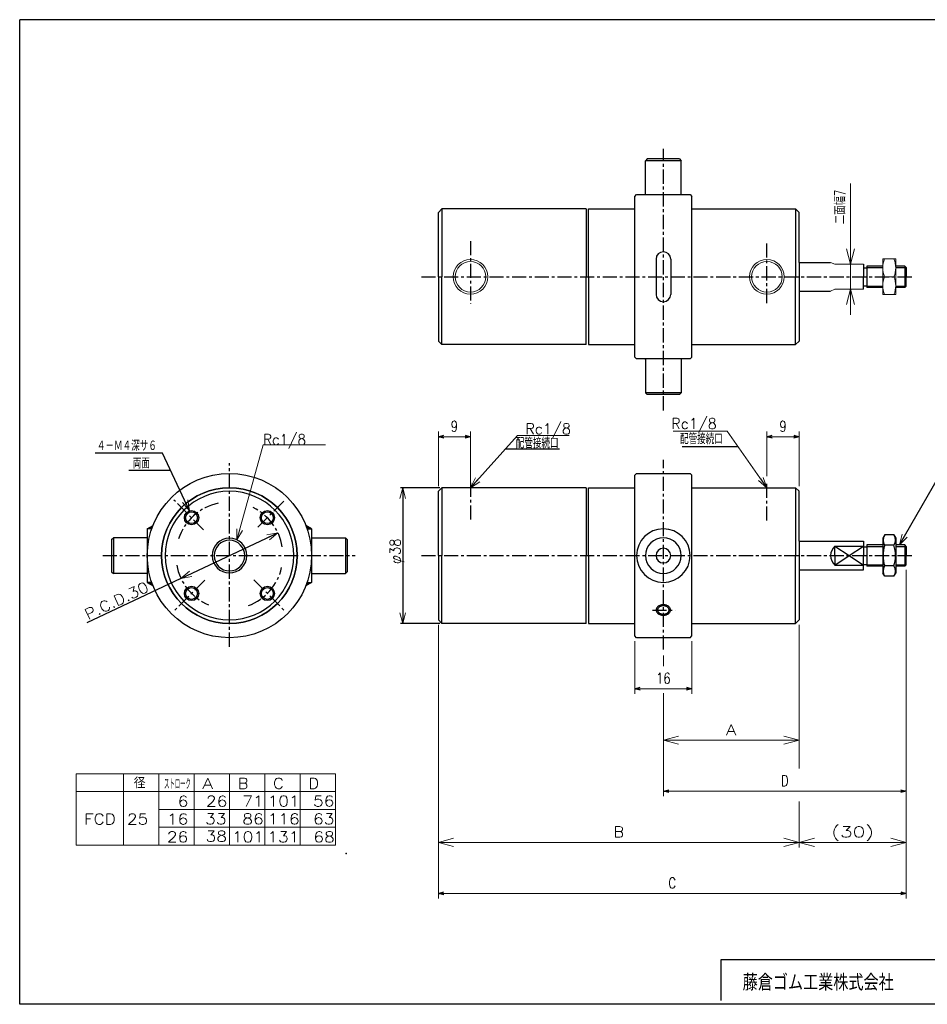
# Model space of a CAD drawing. Header units: millimetres. Extents: x -197 to 197, y -141 to 141.
# Tile 1 of 2: x -197 to 57, y -135 to 141. Entities that reach past the tile are written whole.
import ezdxf
from ezdxf.enums import TextEntityAlignment as Align

# ---------------------------------------------------------------- set-up
doc = ezdxf.new("R2010")
doc.units = ezdxf.units.MM
doc.header["$LTSCALE"] = 0.125
doc.header["$PDSIZE"] = 1
doc.linetypes.add('CENTER', pattern=[50.8, 31.75, -6.35, 6.35, -6.35])
doc.layers.add('Layer0002', color=7, linetype='Continuous')
doc.styles.add('dcStyle0', font='txt.shx', dxfattribs={"width": 0.8, "bigfont": 'bigfont'})
doc.dimstyles.new('DaDimRotatedStyle', dxfattribs={"dimtxt": 3, "dimasz": 1.500001, "dimexe": 1.428571, "dimexo": 0.5, "dimgap": 1.428571, "dimtad": 3, "dimdsep": 46, "dimtxsty": 'dcStyle0', "dimblk1": 'OPEN30', "dimblk2": 'OPEN30', "dimsah": 1, "dimcen": 0.09, "dimclrd": 4, "dimclre": 4, "dimclrt": 4, "dimadec": 0, "dimazin": 2, "dimtfac": 1, "dimtdec": 4, "dimtmove": 0, "dimatfit": 0, "dimfxl": 1, "dimarcsym": 0})

# ---------------------------------------------------------------- blocks, each defined once
blk = doc.blocks.new('DC_GROUP_Φ25_1')
at = {"color": 4, "linetype": 'Continuous', "lineweight": 18}
for p, q in [((-151.84, -15.49), (-149.47, -13.48)), ((-151.84, -15.49), (-149.12, -14.21)), ((-148.78, -14.94), (-151.84, -15.49))]:
    blk.add_line(p, q, dxfattribs=at)
blk = doc.blocks.new('DC_GROUP_Φ25_2')
at = {"color": 4, "linetype": 'Continuous', "lineweight": 18}
for p, q in [((-127.76, -3.23), (-124.71, -2.68)), ((-124.71, -2.68), (-127.42, -3.96)), ((-124.71, -2.68), (-127.08, -4.69))]:
    blk.add_line(p, q, dxfattribs=at)
blk = doc.blocks.new('DC_GROUP_Φ25_3')
at = {"color": 4, "linetype": 'Continuous', "lineweight": 18}
for p, q in [((-90.55, 6.91), (-89.75, 9.91)), ((-89.75, 9.91), (-88.95, 6.91)), ((-89.75, 9.91), (-89.75, 6.91))]:
    blk.add_line(p, q, dxfattribs=at)
blk = doc.blocks.new('DC_GROUP_Φ25_4')
at = {"color": 4, "linetype": 'Continuous', "lineweight": 18}
for p, q in [((-89.75, -28.09), (-90.55, -25.09)), ((-88.95, -25.09), (-89.75, -28.09)), ((-89.75, -28.09), (-89.75, -25.09))]:
    blk.add_line(p, q, dxfattribs=at)
blk = doc.blocks.new('DC_GROUP_Φ25_5')
at = {"color": 4, "linetype": 'Continuous', "lineweight": 18}
for p, q in [((-149.42, 3.45), (-151.42, 5.82)), ((-149.42, 3.45), (-150.69, 6.16)), ((-149.96, 6.5), (-149.42, 3.45))]:
    blk.add_line(p, q, dxfattribs=at)
blk = doc.blocks.new('DC_GROUP_Φ25_6')
at = {"color": 4, "linetype": 'Continuous', "lineweight": 18}
for p, q in [((49.33, -6.09), (50.13, -3.08)), ((49.33, -6.09), (50.83, -3.48)), ((51.52, -3.88), (49.33, -6.09))]:
    blk.add_line(p, q, dxfattribs=at)
blk = doc.blocks.new('DC_GROUP_Φ25_7')
at = {"color": 4, "linetype": 'Continuous', "lineweight": 18}
for p, q in [((-70.78, 9.91), (-69.37, 12.68)), ((-70.78, 9.91), (-68.77, 12.14)), ((-68.17, 11.61), (-70.78, 9.91))]:
    blk.add_line(p, q, dxfattribs=at)
blk = doc.blocks.new('DC_GROUP_Φ25_8')
at = {"color": 4, "linetype": 'Continuous', "lineweight": 18}
for p, q in [((12.22, 9.91), (9.84, 11.91)), ((12.22, 9.91), (10.5, 12.37)), ((11.16, 12.83), (12.22, 9.91))]:
    blk.add_line(p, q, dxfattribs=at)
blk = doc.blocks.new('DC_GROUP_Φ25_9')
at = {"color": 4, "linetype": 'Continuous', "lineweight": 25}
for radius in [2, 1.65]:
    blk.add_circle((-148.88, 1.52), radius, dxfattribs=at)
blk = doc.blocks.new('DC_GROUP_Φ25_10')
at = {"color": 4, "linetype": 'Continuous', "lineweight": 25}
for radius in [2, 1.65]:
    blk.add_circle((-148.88, -19.69), radius, dxfattribs=at)
blk = doc.blocks.new('DC_GROUP_Φ25_11')
at = {"color": 4, "linetype": 'Continuous', "lineweight": 25}
for radius in [2, 1.65]:
    blk.add_circle((-127.66, 1.52), radius, dxfattribs=at)
blk = doc.blocks.new('DC_GROUP_Φ25_12')
at = {"color": 4, "linetype": 'Continuous', "lineweight": 25}
for radius in [2, 1.65]:
    blk.add_circle((-127.66, -19.69), radius, dxfattribs=at)
blk = doc.blocks.new('DC_GROUP_Φ25_13')
at = {"color": 4, "linetype": 'Continuous', "lineweight": 25}
for p, q in [((45.19, -3.31), (44.69, -4.19)), ((44.69, -4.19), (44.69, -13.99)), ((47.78, -3.31), (45.19, -3.31)), ((47.78, -3.31), (48.29, -4.19)), ((48.29, -4.19), (48.29, -13.99)), ((47.78, -6.2), (45.19, -6.2)), ((47.78, -11.97), (45.19, -11.97)), ((45.19, -14.86), (44.69, -13.99)), ((47.78, -14.86), (45.19, -14.86)), ((47.78, -14.86), (48.29, -13.99))]:
    blk.add_line(p, q, dxfattribs=at)
for centre, radius, start, end in [((47.3, -4.76), 2.56, 145.6111, 214.3889), ((45.67, -4.76), 2.56, 325.6111, 34.3889), ((54.3, -9.09), 9.55, 162.4111, 197.5889), ((38.68, -9.09), 9.55, 342.4111, 17.5889), ((47.3, -13.42), 2.56, 145.6111, 214.3889), ((45.67, -13.42), 2.56, 325.6111, 34.3889)]:
    blk.add_arc(centre, radius, start, end, dxfattribs=at)
blk = doc.blocks.new('DC_GROUP_Φ25_15')
at = {"color": 4, "linetype": 'Continuous', "lineweight": 18}
for p, q in [((-136.18, -4.69), (-136.16, -1.59)), ((-136.18, -4.69), (-135.38, -1.8)), ((-134.61, -2.01), (-136.18, -4.69))]:
    blk.add_line(p, q, dxfattribs=at)
blk = doc.blocks.new('DC_GROUP_Φ25_14')
at = {"color": 4, "linetype": 'Continuous', "lineweight": 13}
for p, q in [((-136.18, -4.69), (-128.85, 21.92)), ((-128.85, 21.92), (-111.35, 21.92))]:
    blk.add_line(p, q, dxfattribs=at)
at = {"linetype": 'Continuous'}
blk.add_blockref('DC_GROUP_Φ25_15', (0, 0), dxfattribs=at)
at = {"color": 4, "style": 'dcStyle0', "width": 0.8}
blk.add_text('Rc1/8', height=3, dxfattribs=at).set_placement((-128.85, 21.92), (-116.85, 21.92), align=Align.FIT)
blk = doc.blocks.new('DC_GROUP_Φ25_21')
at = {"color": 4, "linetype": 'Continuous', "lineweight": 13}
for p, q in [((48.29, 74), (44.69, 74)), ((44.69, 74), (44.69, 64)), ((48.29, 64), (48.29, 74)), ((45.18, 69), (47.8, 69)), ((44.69, 64), (48.29, 64))]:
    blk.add_line(p, q, dxfattribs=at)
for centre, start, end in [((51.17, 71.5), 157.3406, 202.6594), ((41.81, 71.5), 337.3406, 22.6594), ((51.17, 66.5), 157.3406, 202.6594), ((41.81, 66.5), 337.3406, 22.6594)]:
    blk.add_arc(centre, 6.49, start, end, dxfattribs=at)
blk = doc.blocks.new('DC_GROUP_Φ25_23')
at = {"color": 4, "linetype": 'Continuous', "lineweight": 18}
for p, q in [((35.61, 72.5), (34.46, 76.79)), ((36.76, 76.79), (35.61, 72.5)), ((35.61, 72.5), (35.61, 76.79))]:
    blk.add_line(p, q, dxfattribs=at)
blk = doc.blocks.new('DC_GROUP_Φ25_24')
at = {"color": 4, "linetype": 'Continuous', "lineweight": 18}
for p, q in [((34.46, 61.21), (35.61, 65.5)), ((35.61, 65.5), (36.76, 61.21)), ((35.61, 65.5), (35.61, 61.21))]:
    blk.add_line(p, q, dxfattribs=at)
blk = doc.blocks.new('DC_GROUP_Φ25_22')
at = {"color": 4, "linetype": 'Continuous', "lineweight": 13}
for p, q in [((35.61, 95.11), (35.61, 72.5)), ((35.61, 65.5), (35.61, 72.5)), ((35.61, 58.36), (35.61, 65.5))]:
    blk.add_line(p, q, dxfattribs=at)
at = {"linetype": 'Continuous'}
for name in ['DC_GROUP_Φ25_23', 'DC_GROUP_Φ25_24']:
    blk.add_blockref(name, (0, 0), dxfattribs=at)
at = {"color": 4, "style": 'dcStyle0', "width": 0.695652}
blk.add_text('二面幅7', height=3, rotation=90, dxfattribs=at).set_placement((34.18, 83.76), (34.18, 93.36), align=Align.FIT)
blk = doc.blocks.new('DC_GROUP_Φ25_25')
at = {"color": 4, "linetype": 'Continuous', "lineweight": 25}
for p, q in [((-18.77, -24.2), (-18.78, -24.32)), ((-18.78, -24.32), (-18.77, -24.45)), ((-18.75, -24.07), (-18.77, -24.2)), ((-18.77, -24.45), (-18.75, -24.58)), ((-18.71, -23.94), (-18.75, -24.07)), ((-18.75, -24.58), (-18.71, -24.7)), ((-18.66, -23.82), (-18.71, -23.94)), ((-18.71, -24.7), (-18.66, -24.83)), ((-18.59, -23.7), (-18.66, -23.82)), ((-18.51, -23.59), (-18.59, -23.7)), ((-18.42, -23.48), (-18.51, -23.59)), ((-18.31, -23.38), (-18.42, -23.48)), ((-18.19, -23.29), (-18.31, -23.38)), ((-18.06, -23.2), (-18.19, -23.29)), ((-17.93, -23.12), (-18.06, -23.2)), ((-17.78, -23.05), (-17.93, -23.12)), ((-17.62, -22.99), (-17.78, -23.05)), ((-17.46, -22.95), (-17.62, -22.99)), ((-17.3, -22.91), (-17.46, -22.95)), ((-17.13, -22.88), (-17.3, -22.91)), ((-16.95, -22.86), (-17.13, -22.88)), ((-16.78, -22.86), (-16.95, -22.86)), ((-16.6, -22.86), (-16.78, -22.86)), ((-16.43, -22.88), (-16.6, -22.86)), ((-16.26, -22.91), (-16.43, -22.88)), ((-16.09, -22.95), (-16.26, -22.91)), ((-15.93, -22.99), (-16.09, -22.95)), ((-15.78, -23.05), (-15.93, -22.99)), ((-15.63, -23.12), (-15.78, -23.05)), ((-15.49, -23.2), (-15.63, -23.12)), ((-15.36, -23.29), (-15.49, -23.2)), ((-15.25, -23.38), (-15.36, -23.29)), ((-15.14, -23.48), (-15.25, -23.38)), ((-15.05, -23.59), (-15.14, -23.48)), ((-14.97, -23.7), (-15.05, -23.59)), ((-14.9, -23.82), (-14.97, -23.7)), ((-14.85, -23.94), (-14.9, -23.82)), ((-14.9, -24.83), (-14.85, -24.7)), ((-14.81, -24.07), (-14.85, -23.94)), ((-14.85, -24.7), (-14.81, -24.58)), ((-14.79, -24.2), (-14.81, -24.07)), ((-14.81, -24.58), (-14.79, -24.45)), ((-14.78, -24.32), (-14.79, -24.2)), ((-14.79, -24.45), (-14.78, -24.32)), ((-18.66, -24.83), (-18.59, -24.94)), ((-18.59, -24.94), (-18.51, -25.06)), ((-18.51, -25.06), (-18.42, -25.17)), ((-18.42, -25.17), (-18.31, -25.27)), ((-18.31, -25.27), (-18.19, -25.36)), ((-18.19, -25.36), (-18.06, -25.45)), ((-18.06, -25.45), (-17.93, -25.53)), ((-17.93, -25.53), (-17.78, -25.6)), ((-17.78, -25.6), (-17.62, -25.65)), ((-17.62, -25.65), (-17.46, -25.7)), ((-17.46, -25.7), (-17.3, -25.74)), ((-17.3, -25.74), (-17.13, -25.77)), ((-17.13, -25.77), (-16.95, -25.79)), ((-16.95, -25.79), (-16.78, -25.79)), ((-16.78, -25.79), (-16.6, -25.79)), ((-16.6, -25.79), (-16.43, -25.77)), ((-16.43, -25.77), (-16.26, -25.74)), ((-16.26, -25.74), (-16.09, -25.7)), ((-16.09, -25.7), (-15.93, -25.65)), ((-15.93, -25.65), (-15.78, -25.6)), ((-15.78, -25.6), (-15.63, -25.53)), ((-15.63, -25.53), (-15.49, -25.45)), ((-15.49, -25.45), (-15.36, -25.36)), ((-15.36, -25.36), (-15.25, -25.27)), ((-15.25, -25.27), (-15.14, -25.17)), ((-15.14, -25.17), (-15.05, -25.06)), ((-15.05, -25.06), (-14.97, -24.94)), ((-14.97, -24.94), (-14.9, -24.83))]:
    blk.add_line(p, q, dxfattribs=at)
blk = doc.blocks.new('DC_GROUP_Φ25_26')
at = {"color": 4, "linetype": 'Continuous', "lineweight": 25}
for p, q in [((-18.37, -24.22), (-18.38, -24.32)), ((-18.38, -24.32), (-18.37, -24.43)), ((-18.35, -24.12), (-18.37, -24.22)), ((-18.37, -24.43), (-18.35, -24.53)), ((-18.32, -24.02), (-18.35, -24.12)), ((-18.35, -24.53), (-18.32, -24.63)), ((-18.28, -23.93), (-18.32, -24.02)), ((-18.32, -24.63), (-18.28, -24.72)), ((-18.23, -23.83), (-18.28, -23.93)), ((-18.28, -24.72), (-18.23, -24.82)), ((-18.16, -23.74), (-18.23, -23.83)), ((-18.23, -24.82), (-18.16, -24.91)), ((-18.09, -23.66), (-18.16, -23.74)), ((-18, -23.58), (-18.09, -23.66)), ((-17.91, -23.5), (-18, -23.58)), ((-17.81, -23.43), (-17.91, -23.5)), ((-17.7, -23.37), (-17.81, -23.43)), ((-17.58, -23.31), (-17.7, -23.37)), ((-17.45, -23.27), (-17.58, -23.31)), ((-17.33, -23.23), (-17.45, -23.27)), ((-17.19, -23.2), (-17.33, -23.23)), ((-17.06, -23.18), (-17.19, -23.2)), ((-16.92, -23.16), (-17.06, -23.18)), ((-16.78, -23.16), (-16.92, -23.16)), ((-16.64, -23.16), (-16.78, -23.16)), ((-16.5, -23.18), (-16.64, -23.16)), ((-16.36, -23.2), (-16.5, -23.18)), ((-16.23, -23.23), (-16.36, -23.2)), ((-16.1, -23.27), (-16.23, -23.23)), ((-15.98, -23.31), (-16.1, -23.27)), ((-15.86, -23.37), (-15.98, -23.31)), ((-15.75, -23.43), (-15.86, -23.37)), ((-15.65, -23.5), (-15.75, -23.43)), ((-15.55, -23.58), (-15.65, -23.5)), ((-15.47, -23.66), (-15.55, -23.58)), ((-15.39, -23.74), (-15.47, -23.66)), ((-15.33, -23.83), (-15.39, -23.74)), ((-15.39, -24.91), (-15.33, -24.82)), ((-15.27, -23.93), (-15.33, -23.83)), ((-15.33, -24.82), (-15.27, -24.72)), ((-15.23, -24.02), (-15.27, -23.93)), ((-15.27, -24.72), (-15.23, -24.63)), ((-15.2, -24.12), (-15.23, -24.02)), ((-15.23, -24.63), (-15.2, -24.53)), ((-15.18, -24.22), (-15.2, -24.12)), ((-15.2, -24.53), (-15.18, -24.43)), ((-15.18, -24.32), (-15.18, -24.22)), ((-15.18, -24.43), (-15.18, -24.32)), ((-18.16, -24.91), (-18.09, -24.99)), ((-18.09, -24.99), (-18, -25.07)), ((-18, -25.07), (-17.91, -25.15)), ((-17.91, -25.15), (-17.81, -25.22)), ((-17.81, -25.22), (-17.7, -25.28)), ((-17.7, -25.28), (-17.58, -25.33)), ((-17.58, -25.33), (-17.45, -25.38)), ((-17.45, -25.38), (-17.33, -25.42)), ((-17.33, -25.42), (-17.19, -25.45)), ((-17.19, -25.45), (-17.06, -25.47)), ((-17.06, -25.47), (-16.92, -25.49)), ((-16.92, -25.49), (-16.78, -25.49)), ((-16.78, -25.49), (-16.64, -25.49)), ((-16.64, -25.49), (-16.5, -25.47)), ((-16.5, -25.47), (-16.36, -25.45)), ((-16.36, -25.45), (-16.23, -25.42)), ((-16.23, -25.42), (-16.1, -25.38)), ((-16.1, -25.38), (-15.98, -25.33)), ((-15.98, -25.33), (-15.86, -25.28)), ((-15.86, -25.28), (-15.75, -25.22)), ((-15.75, -25.22), (-15.65, -25.15)), ((-15.65, -25.15), (-15.55, -25.07)), ((-15.55, -25.07), (-15.47, -24.99)), ((-15.47, -24.99), (-15.39, -24.91))]:
    blk.add_line(p, q, dxfattribs=at)
blk = doc.blocks.new('DC_GROUP_Φ25_31')
at = {"color": 4, "linetype": 'Continuous', "lineweight": 25}
for p, q in [((-161.15, -1.59), (-161.2, -1.54)), ((-160.73, -1.59), (-160.93, -1.39)), ((-160.3, -1.59), (-160.66, -1.23)), ((-159.98, -1.49), (-160.39, -1.08)), ((-159.87, -1.17), (-160.12, -0.92)), ((-159.75, -0.86), (-159.85, -0.77))]:
    blk.add_line(p, q, dxfattribs=at)
blk = doc.blocks.new('DC_GROUP_Φ25_32')
at = {"color": 4, "linetype": 'Continuous', "lineweight": 25}
for p, q in [((-161.15, -16.59), (-161.2, -16.63)), ((-160.73, -16.59), (-160.93, -16.78)), ((-160.3, -16.59), (-160.66, -16.94)), ((-159.98, -16.69), (-160.39, -17.1)), ((-159.87, -17), (-160.12, -17.25)), ((-159.75, -17.31), (-159.85, -17.41))]:
    blk.add_line(p, q, dxfattribs=at)
blk = doc.blocks.new('DC_GROUP_Φ25_33')
at = {"color": 4, "linetype": 'Continuous', "lineweight": 25}
for p, q in [((-116.79, -0.86), (-116.69, -0.77)), ((-116.68, -1.17), (-116.42, -0.92)), ((-116.56, -1.49), (-116.16, -1.08)), ((-116.24, -1.59), (-115.89, -1.23)), ((-115.82, -1.59), (-115.62, -1.39)), ((-115.39, -1.59), (-115.35, -1.54))]:
    blk.add_line(p, q, dxfattribs=at)
blk = doc.blocks.new('DC_GROUP_Φ25_34')
at = {"color": 4, "linetype": 'Continuous', "lineweight": 25}
for p, q in [((-116.79, -17.31), (-116.69, -17.41)), ((-116.68, -17), (-116.42, -17.25)), ((-116.56, -16.69), (-116.16, -17.1)), ((-116.24, -16.59), (-115.89, -16.94)), ((-115.82, -16.59), (-115.62, -16.78)), ((-115.39, -16.59), (-115.35, -16.63))]:
    blk.add_line(p, q, dxfattribs=at)
blk = doc.blocks.new('DC_GROUP_Φ25_36')
at = {"color": 4, "linetype": 'Continuous', "lineweight": 18}
for p, q in [((-16.78, -60.78), (-12.49, -59.63)), ((-12.49, -61.93), (-16.78, -60.78)), ((-16.78, -60.78), (-12.49, -60.78))]:
    blk.add_line(p, q, dxfattribs=at)
blk = doc.blocks.new('DC_GROUP_Φ25_37')
at = {"color": 4, "linetype": 'Continuous', "lineweight": 18}
for p, q in [((16.94, -59.63), (21.22, -60.78)), ((21.22, -60.78), (16.94, -61.93)), ((21.22, -60.78), (16.94, -60.78))]:
    blk.add_line(p, q, dxfattribs=at)
blk = doc.blocks.new('DC_GROUP_Φ25_35')
at = {"color": 4, "linetype": 'Continuous', "lineweight": 13}
for p, q in [((21.22, -28.51), (21.22, -62.21)), ((-16.78, -37.07), (-16.78, -40.08)), ((-16.78, -47.6), (-16.78, -62.21)), ((-16.78, -60.78), (21.22, -60.78))]:
    blk.add_line(p, q, dxfattribs=at)
at = {"linetype": 'Continuous'}
for name in ['DC_GROUP_Φ25_36', 'DC_GROUP_Φ25_37']:
    blk.add_blockref(name, (0, 0), dxfattribs=at)
at = {"color": 4, "style": 'dcStyle0'}
blk.add_text('A', height=3, dxfattribs=at).set_placement((0.72, -59.35), (3.72, -59.35), align=Align.FIT)
blk = doc.blocks.new('DC_GROUP_Φ25_39')
at = {"color": 4, "linetype": 'Continuous', "lineweight": 18}
for p, q in [((-79.78, -89.4), (-75.49, -88.25)), ((-75.49, -90.55), (-79.78, -89.4)), ((-79.78, -89.4), (-75.49, -89.4))]:
    blk.add_line(p, q, dxfattribs=at)
blk = doc.blocks.new('DC_GROUP_Φ25_40')
at = {"color": 4, "linetype": 'Continuous', "lineweight": 18}
for p, q in [((16.94, -88.25), (21.22, -89.4)), ((21.22, -89.4), (16.94, -90.55)), ((21.22, -89.4), (16.94, -89.4))]:
    blk.add_line(p, q, dxfattribs=at)
blk = doc.blocks.new('DC_GROUP_Φ25_41')
at = {"color": 4, "linetype": 'Continuous', "lineweight": 18}
for p, q in [((21.22, -89.4), (25.51, -88.25)), ((25.51, -90.55), (21.22, -89.4)), ((21.22, -89.4), (25.51, -89.4))]:
    blk.add_line(p, q, dxfattribs=at)
blk = doc.blocks.new('DC_GROUP_Φ25_42')
at = {"color": 4, "linetype": 'Continuous', "lineweight": 18}
for p, q in [((46.94, -88.25), (51.22, -89.4)), ((51.22, -89.4), (46.94, -90.55)), ((51.22, -89.4), (46.94, -89.4))]:
    blk.add_line(p, q, dxfattribs=at)
blk = doc.blocks.new('DC_GROUP_Φ25_38')
at = {"color": 4, "linetype": 'Continuous', "lineweight": 13}
for p, q in [((51.22, -13.11), (51.22, -90.83)), ((-79.78, -28.51), (-79.78, -90.83)), ((21.22, -28.51), (21.22, -68.72)), ((21.22, -77.96), (21.22, -90.83)), ((-79.78, -89.4), (21.22, -89.4)), ((21.22, -89.4), (51.22, -89.4))]:
    blk.add_line(p, q, dxfattribs=at)
at = {"linetype": 'Continuous'}
for name in ['DC_GROUP_Φ25_39', 'DC_GROUP_Φ25_40', 'DC_GROUP_Φ25_41', 'DC_GROUP_Φ25_42']:
    blk.add_blockref(name, (0, 0), dxfattribs=at)
at = {"color": 4, "style": 'dcStyle0'}
for s, p, p2 in [('B', (-30.78, -87.97), (-27.78, -87.97)), ('(30)', (30.22, -87.97), (42.22, -87.97))]:
    blk.add_text(s, height=3, dxfattribs=at).set_placement(p, p2, align=Align.FIT)
blk = doc.blocks.new('_OPEN30')
at = {"color": 0, "linetype": 'ByBlock', "lineweight": -2}
for p, q in [((-1, 0.267949), (0, 0)), ((0, 0), (-1, -0.267949)), ((0, 0), (-1, 0))]:
    blk.add_line(p, q, dxfattribs=at)
blk = doc.blocks.new('*D43')
at = {"color": 4, "linetype": 'Continuous', "lineweight": 13}
for p, q in [((-79.78, 10.34), (-79.78, 25.63)), ((-70.78, 11.34), (-70.78, 25.63)), ((-79.78, 24.2), (-70.78, 24.2))]:
    blk.add_line(p, q, dxfattribs=at)
at = {"color": 4, "xscale": 1.500001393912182, "yscale": 1.499994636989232}
for p, rotation in [((-79.78, 24.2), 180), ((-70.78, 24.2), 360)]:
    blk.add_blockref('_OPEN30', p, dxfattribs=dict(at, rotation=rotation))
at = {"color": 4, "insert": (-75.28, 25.63), "char_height": 3, "width": 6.5625, "attachment_point": 8, "style": 'dcStyle0'}
blk.add_mtext('\\T1.00;9', dxfattribs=at)
blk = doc.blocks.new('*D44')
at = {"color": 4, "linetype": 'Continuous', "lineweight": 13}
for p, q in [((12.22, 13.14), (12.22, 25.63)), ((21.22, 10.34), (21.22, 25.63)), ((12.22, 24.2), (21.22, 24.2))]:
    blk.add_line(p, q, dxfattribs=at)
at = {"color": 4, "xscale": 1.500001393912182, "yscale": 1.499994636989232}
for p, rotation in [((12.22, 24.2), 180), ((21.22, 24.2), 360)]:
    blk.add_blockref('_OPEN30', p, dxfattribs=dict(at, rotation=rotation))
at = {"color": 4, "insert": (16.72, 25.63), "char_height": 3, "width": 6.5625, "attachment_point": 8, "style": 'dcStyle0'}
blk.add_mtext('\\T1.00;9', dxfattribs=at)
blk = doc.blocks.new('*D45')
at = {"color": 4, "linetype": 'Continuous', "lineweight": 13}
for p, q in [((-24.78, -33.01), (-24.78, -47.8)), ((-8.78, -33.01), (-8.78, -47.8)), ((-24.78, -46.37), (-8.78, -46.37))]:
    blk.add_line(p, q, dxfattribs=at)
at = {"color": 4, "xscale": 1.500001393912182, "yscale": 1.499994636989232}
for p, rotation in [((-24.78, -46.37), 180), ((-8.78, -46.37), 360)]:
    blk.add_blockref('_OPEN30', p, dxfattribs=dict(at, rotation=rotation))
at = {"color": 4, "insert": (-16.78, -44.94), "char_height": 3, "width": 9.375, "attachment_point": 8, "style": 'dcStyle0'}
blk.add_mtext('\\T1.00;16', dxfattribs=at)
blk = doc.blocks.new('*D46')
at = {"color": 4, "linetype": 'Continuous', "lineweight": 13}
for p, q in [((51.22, -13.11), (51.22, -76.5)), ((-16.78, -49.38), (-16.78, -76.5)), ((-16.78, -75.07), (51.22, -75.07))]:
    blk.add_line(p, q, dxfattribs=at)
at = {"color": 4, "xscale": 1.500001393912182, "yscale": 1.499994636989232}
for p, rotation in [((-16.78, -75.07), 180), ((51.22, -75.07), 360)]:
    blk.add_blockref('_OPEN30', p, dxfattribs=dict(at, rotation=rotation))
at = {"color": 4, "insert": (17.22, -73.64), "char_height": 3, "width": 6.5625, "attachment_point": 8, "style": 'dcStyle0'}
blk.add_mtext('\\T1.00;D', dxfattribs=at)
blk = doc.blocks.new('*D47')
at = {"color": 4, "linetype": 'Continuous', "lineweight": 13}
for p, q in [((51.22, -13.11), (51.22, -105.12)), ((-79.78, -28.51), (-79.78, -105.12)), ((-79.78, -103.69), (51.22, -103.69))]:
    blk.add_line(p, q, dxfattribs=at)
at = {"color": 4, "xscale": 1.500001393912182, "yscale": 1.499994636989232}
for p, rotation in [((-79.78, -103.69), 180), ((51.22, -103.69), 360)]:
    blk.add_blockref('_OPEN30', p, dxfattribs=dict(at, rotation=rotation))
at = {"color": 4, "insert": (-14.28, -102.26), "char_height": 3, "width": 6.5625, "attachment_point": 8, "style": 'dcStyle0'}
blk.add_mtext('\\T1.00;C', dxfattribs=at)

msp = doc.modelspace()

# ---------------------------------------------------------------- linework, layer by layer
at = {"color": 4, "linetype": 'CENTER', "lineweight": 25}
for p, q in [((-16.778, 31.559), (-16.778, 104.858)), ((-70.778, 78.992), (-70.778, 61.426)), ((12.222, 61.654), (12.222, 78.307)), ((-84.542, 69), (53.188, 69)), ((-138.268, -34.612), (-138.268, 16.756)), ((-16.778, -35.42), (-16.778, 17.746)), ((-70.778, 11.309), (-70.778, 0.732)), ((12.222, 0.732), (12.222, 11.714)), ((-145.527, -1.831), (-153.829, 6.47)), ((-130.32, -1.138), (-122.711, 6.47)), ((-173.758, -9.086), (-103.115, -9.086)), ((-84.542, -9.086), (53.188, -9.086)), ((-145.18, -15.993), (-153.829, -24.642)), ((-131.45, -15.904), (-122.711, -24.642)), ((-19.836, -24.324), (-13.457, -24.324))]:
    msp.add_line(p, q, dxfattribs=at)
at = {"color": 4, "linetype": 'Continuous', "lineweight": 25}
for p, q in [((-21.278, 102), (-21.778, 101.5)), ((-21.778, 92.2), (-21.778, 101.5)), ((-11.778, 101.5), (-21.778, 101.5)), ((-12.278, 102), (-21.278, 102)), ((-12.278, 102), (-11.778, 101.5)), ((-11.778, 92), (-11.778, 101.5)), ((-24.778, 91.5), (-24.278, 92)), ((-24.778, 46.5), (-24.778, 91.5)), ((-24.278, 92), (-9.278, 92)), ((-9.278, 92), (-8.778, 91.5)), ((-8.778, 46.5), (-8.778, 91.5)), ((-78.778, 88), (-79.778, 87)), ((-79.778, 69), (-79.778, 87)), ((-38.378, 88), (-78.778, 88)), ((-78.778, 88), (-78.778, 69)), ((-38.378, 88), (-38.378, 69)), ((-37.778, 69), (-37.778, 88)), ((-37.778, 88), (-24.778, 88)), ((-8.778, 88), (20.222, 88)), ((20.222, 88), (21.222, 87)), ((20.222, 88), (20.222, 69)), ((21.222, 73), (21.222, 87)), ((-18.828, 73.95), (-18.828, 64.05)), ((-14.728, 73.95), (-14.728, 64.05)), ((21.222, 73), (21.222, 51)), ((21.222, 73), (30.058, 73)), ((39.222, 72.5), (39.222, 69)), ((44.687, 72), (40.222, 72)), ((40.222, 72), (40.222, 66)), ((50.817, 72), (48.287, 72)), ((51.222, 71.595), (50.817, 72)), ((50.817, 72), (50.817, 66)), ((-79.778, 69), (-79.778, 51)), ((-78.778, 50), (-78.778, 69)), ((-38.378, 50), (-38.378, 69)), ((-37.778, 69), (-37.778, 50)), ((20.222, 50), (20.222, 69)), ((39.222, 71.5), (40.222, 71.5)), ((39.222, 65.5), (39.222, 69)), ((40.222, 71.595), (44.687, 71.595)), ((48.287, 71.595), (51.222, 71.595)), ((51.222, 71.595), (51.222, 69)), ((51.222, 66.405), (51.222, 69)), ((39.222, 66.5), (40.222, 66.5)), ((40.222, 66.405), (44.687, 66.405)), ((48.287, 66.405), (51.222, 66.405)), ((51.222, 66.405), (50.817, 66)), ((21.222, 65), (30.058, 65)), ((44.687, 66), (40.222, 66)), ((50.817, 66), (48.287, 66)), ((-79.778, 51), (-78.778, 50)), ((-38.378, 50), (-78.778, 50)), ((-37.778, 50), (-24.778, 50)), ((-8.778, 50), (20.222, 50)), ((21.222, 51), (20.222, 50)), ((-24.278, 46), (-24.778, 46.5)), ((-9.278, 46), (-24.278, 46)), ((-9.278, 46), (-24.278, 46)), ((-21.778, 45.8), (-21.778, 36.5)), ((-11.778, 46), (-11.778, 36.5)), ((-9.278, 46), (-8.778, 46.5)), ((-21.278, 36), (-21.778, 36.5)), ((-11.778, 36.5), (-21.778, 36.5)), ((-12.278, 36), (-21.278, 36)), ((-12.278, 36), (-11.778, 36.5)), ((-156.98, 19.597), (-175.865, 19.597)), ((-149.419, 3.446), (-156.98, 19.597)), ((-45.826, 20.684), (-61.079, 20.684)), ((4.077, 21.412), (-11.553, 21.412)), ((49.333, -6.086), (64.173, 19.783)), ((-154.692, 14.709), (-166.464, 14.709)), ((-24.778, 13.414), (-24.278, 13.914)), ((-24.278, 13.914), (-9.278, 13.914)), ((-9.278, 13.914), (-8.778, 13.414)), ((-24.778, -31.586), (-24.778, 13.414)), ((-8.778, -31.586), (-8.778, 13.414)), ((-79.378, 9.914), (-90.35, 9.914)), ((-89.75, 9.914), (-89.75, -28.086)), ((-78.778, 9.914), (-79.778, 8.914)), ((-79.778, -9.086), (-79.778, 8.914)), ((-38.378, 9.914), (-78.778, 9.914)), ((-78.778, 9.914), (-78.778, -9.086)), ((-38.378, 9.914), (-38.378, -9.086)), ((-37.778, -9.086), (-37.778, 9.914)), ((-37.778, 9.914), (-24.778, 9.914)), ((-8.778, 9.914), (20.222, 9.914)), ((20.222, 9.914), (21.222, 8.914)), ((20.222, 9.914), (20.222, -9.086)), ((21.222, -5.086), (21.222, 8.914)), ((-161.273, -1.586), (-159.675, -0.664)), ((-161.273, -1.586), (-161.273, -16.586)), ((-160.015, -1.586), (-161.273, -1.586)), ((-151.836, -15.491), (-124.709, -2.681)), ((-115.273, -1.586), (-116.87, -0.664)), ((-116.53, -1.586), (-115.273, -1.586)), ((-115.273, -1.586), (-115.273, -16.586)), ((-171.273, -4.586), (-170.773, -4.086)), ((-171.273, -4.586), (-171.273, -13.586)), ((-161.273, -4.086), (-170.773, -4.086)), ((-170.773, -4.086), (-170.773, -14.086)), ((-115.273, -4.086), (-105.773, -4.086)), ((-105.273, -4.586), (-105.773, -4.086)), ((-105.773, -4.086), (-105.773, -14.086)), ((-105.273, -4.586), (-105.273, -13.586)), ((21.222, -5.086), (21.222, -27.086)), ((21.222, -5.086), (39.222, -5.086)), ((39.222, -5.086), (39.222, -9.086)), ((31.222, -9.086), (31.222, -6.441)), ((31.222, -6.441), (39.222, -6.441)), ((31.222, -6.441), (35.222, -9.086)), ((35.222, -9.086), (39.222, -6.441)), ((39.222, -6.586), (40.222, -6.586)), ((44.687, -6.086), (40.222, -6.086)), ((40.222, -6.086), (40.222, -12.086)), ((40.222, -6.491), (44.687, -6.491)), ((50.817, -6.086), (48.287, -6.086)), ((48.287, -6.491), (51.222, -6.491)), ((51.222, -6.491), (50.817, -6.086)), ((50.817, -6.086), (50.817, -12.086)), ((51.222, -6.491), (51.222, -9.086)), ((-79.778, -9.086), (-79.778, -27.086)), ((-78.778, -28.086), (-78.778, -9.086)), ((-38.378, -28.086), (-38.378, -9.086)), ((-37.778, -9.086), (-37.778, -28.086)), ((20.222, -28.086), (20.222, -9.086)), ((31.222, -9.086), (31.222, -11.731)), ((31.222, -11.731), (35.222, -9.086)), ((35.222, -9.086), (39.222, -11.731)), ((39.222, -13.086), (39.222, -9.086)), ((51.222, -11.681), (51.222, -9.086)), ((-171.273, -13.586), (-170.773, -14.086)), ((-105.273, -13.586), (-105.773, -14.086)), ((21.222, -13.086), (39.222, -13.086)), ((31.222, -11.731), (39.222, -11.731)), ((39.222, -11.586), (40.222, -11.586)), ((40.222, -11.681), (44.687, -11.681)), ((44.687, -12.086), (40.222, -12.086)), ((48.287, -11.681), (51.222, -11.681)), ((50.817, -12.086), (48.287, -12.086)), ((51.222, -11.681), (50.817, -12.086)), ((-151.836, -15.491), (-178.212, -27.946)), ((-161.273, -14.086), (-170.773, -14.086)), ((-115.073, -14.086), (-105.773, -14.086)), ((-160.015, -16.586), (-161.273, -16.586)), ((-161.273, -16.586), (-159.675, -17.508)), ((-115.273, -16.586), (-116.87, -17.508)), ((-116.53, -16.586), (-115.273, -16.586)), ((-79.778, -27.086), (-78.778, -28.086)), ((21.222, -27.086), (20.222, -28.086)), ((-79.378, -28.086), (-90.35, -28.086)), ((-38.378, -28.086), (-78.778, -28.086)), ((-37.778, -28.086), (-24.778, -28.086)), ((-8.778, -28.086), (20.222, -28.086)), ((-24.278, -32.086), (-24.778, -31.586)), ((-9.278, -32.086), (-24.278, -32.086)), ((-9.278, -32.086), (-8.778, -31.586))]:
    msp.add_line(p, q, dxfattribs=at)
at = {"color": 4, "linetype": 'Continuous', "lineweight": 13}
for p, q in [((30.058, 73), (31.222, 72.5)), ((31.222, 72.5), (39.222, 72.5)), ((44.687, 72), (44.687, 66)), ((30.058, 65), (31.222, 65.5)), ((31.222, 65.5), (39.222, 65.5)), ((1.123, 25.72), (-13.995, 25.72)), ((12.222, 9.914), (1.123, 25.72)), ((-70.778, 9.914), (-57.595, 24.554)), ((-57.595, 24.554), (-43.148, 24.554)), ((-181.185, -70.174), (-108.582, -70.174)), ((-181.185, -70.174), (-181.185, -90.174)), ((-167.975, -70.174), (-167.975, -90.174)), ((-158.076, -70.174), (-158.076, -90.174)), ((-148.177, -70.174), (-148.177, -90.174)), ((-138.278, -70.174), (-138.278, -90.174)), ((-128.379, -70.174), (-128.379, -90.174)), ((-118.481, -70.174), (-118.481, -90.174)), ((-108.582, -70.174), (-108.582, -90.174)), ((-181.185, -75.174), (-108.582, -75.174)), ((-158.076, -80.174), (-108.582, -80.174)), ((-158.053, -85.174), (-108.582, -85.174)), ((-181.185, -90.174), (-108.582, -90.174))]:
    msp.add_line(p, q, dxfattribs=at)
for centre, radius in [((-70.778, 69), 4.862), ((-70.778, 69), 4.279), ((12.222, 69), 4.861), ((12.222, 69), 4.28)]:
    msp.add_circle(centre, radius, dxfattribs=at)
at = {"color": 4, "linetype": 'Continuous', "lineweight": 25}
for radius in [23, 19]:
    msp.add_circle((-138.273, -9.086), radius, dxfattribs=at)
for centre, radius, start, end in [((-21.978, 92.2), 0.2, 270, 0), ((-16.778, 73.95), 2.05, 0, 180), ((-16.778, 64.05), 2.05, 180, 0), ((-21.978, 45.8), 0.2, 0, 90), ((-138.273, -9.086), 19, 90, 270), ((-138.273, -9.086), 18, 90, 270), ((-138.268, -9.086), 19, 270, 90), ((-138.268, -9.086), 18, 270, 90), ((-16.778, -9.086), 7.5, 0, 180), ((-138.273, -9.086), 4.864, 90, 270), ((-138.273, -9.086), 4.283, 90, 270), ((-138.268, -9.086), 4.864, 270, 90), ((-138.268, -9.086), 4.283, 270, 90), ((-16.778, -9.086), 5, 0, 180), ((-16.778, -9.086), 2.05, 360, 180), ((33.645, -9.086), 3.587, 132.49085, 227.50915), ((-16.778, -9.086), 7.5, 180, 0), ((-16.778, -9.086), 5, 180, 0), ((-16.778, -9.086), 2.05, 180, 0), ((-115.073, -14.286), 0.2, 90, 180)]:
    msp.add_arc(centre, radius, start, end, dxfattribs=at)
at = {"color": 4, "linetype": 'CENTER', "lineweight": 25}
for centre, start, end in [((-138.273, -9.086), 102.02867, 161.89772), ((-138.268, -9.086), 9.58301, 63.57417), ((-138.273, -9.086), 190.15194, 247.12422), ((-138.268, -9.086), 290.92027, 346.98578)]:
    msp.add_arc(centre, 15, start, end, dxfattribs=at)
at = {"color": 5, "linetype": 'Continuous'}
msp.add_point((-105.613, -92.539), dxfattribs=at)
at = {"layer": 'Layer0002', "color": 5, "linetype": 'Continuous', "lineweight": 25}
for p, q in [((-197, -134.75), (-197, 141)), ((191, 141), (-197, 141)), ((197, -134.75), (-197, -134.75))]:
    msp.add_line(p, q, dxfattribs=at)
at = {"layer": 'Layer0002', "color": 4, "linetype": 'Continuous', "lineweight": 25}
for p, q in [((-0.588, -122.239), (190.412, -122.239)), ((-0.588, -133.703), (-0.588, -122.239))]:
    msp.add_line(p, q, dxfattribs=at)

# ---------------------------------------------------------------- block references
at = {"linetype": 'Continuous'}
for name in ['DC_GROUP_Φ25_22', 'DC_GROUP_Φ25_21', 'DC_GROUP_Φ25_14', 'DC_GROUP_Φ25_7', 'DC_GROUP_Φ25_8', 'DC_GROUP_Φ25_3', 'DC_GROUP_Φ25_5', 'DC_GROUP_Φ25_9', 'DC_GROUP_Φ25_11', 'DC_GROUP_Φ25_31', 'DC_GROUP_Φ25_2', 'DC_GROUP_Φ25_33', 'DC_GROUP_Φ25_13', 'DC_GROUP_Φ25_6', 'DC_GROUP_Φ25_1', 'DC_GROUP_Φ25_38', 'DC_GROUP_Φ25_32', 'DC_GROUP_Φ25_10', 'DC_GROUP_Φ25_12', 'DC_GROUP_Φ25_34', 'DC_GROUP_Φ25_25', 'DC_GROUP_Φ25_26', 'DC_GROUP_Φ25_4', 'DC_GROUP_Φ25_35']:
    msp.add_blockref(name, (0, 0), dxfattribs=at)

# ---------------------------------------------------------------- texts
at = {"color": 4, "style": 'dcStyle0'}
for s, width, p, p2 in [('Rc1/8', 0.85, (-55.418, 24.917), (-42.668, 24.917)), ('Rc1/8', 0.85, (-14.578, 26.37), (-1.828, 26.37)), ('配管接続口', 0.666667, (-12.115, 22.12), (-0.115, 22.12)), ('４－Ｍ４深サ６', 0.666667, (-175.399, 20.197), (-158.599, 20.197)), ('配管接続口', 0.666667, (-58.114, 20.954), (-46.114, 20.954)), ('両面', 0.666667, (-165.341, 15.309), (-160.541, 15.309)), ('   径', 0.952381, (-173.761, -74.257), (-161.761, -74.257)), ('ストローク', 0.416667, (-156.576, -74.508), (-149.076, -74.508))]:
    msp.add_text(s, height=3, dxfattribs=dict(at, width=width)).set_placement(p, p2, align=Align.FIT)
for s, rotation, width, p, p2 in [('φ38', 90, 0.75, (-90.35, -11.486), (-90.35, -4.286)), ('P.C.D.30', 25.278, 0.8, (-177.925, -27.147), (-160.564, -18.949))]:
    msp.add_text(s, height=3, rotation=rotation, dxfattribs=dict(at, width=width)).set_placement(p, p2, align=Align.FIT)
for s, p, p2 in [('A', (-145.85, -74.384), (-142.85, -74.384)), ('B', (-135.951, -74.384), (-132.951, -74.384)), ('C', (-126.052, -74.384), (-123.052, -74.384)), ('D', (-116.153, -74.384), (-113.153, -74.384)), ('6', (-152.755, -79.384), (-149.755, -79.384)), ('26', (-144.85, -79.384), (-138.85, -79.384)), ('71', (-134.667, -79.321), (-128.667, -79.321)), ('101', (-127.618, -79.321), (-118.618, -79.321)), ('56', (-114.869, -79.321), (-108.869, -79.321)), ('FCD 25', (-179.002, -84.384), (-161.002, -84.384)), ('16', (-155.776, -84.384), (-149.776, -84.384)), ('33', (-145.093, -84.312), (-139.093, -84.312)), ('86', (-134.667, -84.33), (-128.667, -84.33)), ('116', (-127.618, -84.33), (-118.618, -84.33)), ('63', (-114.869, -84.33), (-108.869, -84.33)), ('26', (-155.802, -89.384), (-149.802, -89.384)), ('38', (-144.959, -89.187), (-138.959, -89.187)), ('101', (-137.575, -89.384), (-128.575, -89.384)), ('131', (-127.676, -89.384), (-118.676, -89.384)), ('68', (-114.778, -89.384), (-108.778, -89.384))]:
    msp.add_text(s, height=3, dxfattribs=at).set_placement(p, p2, align=Align.FIT)
at = {"layer": 'Layer0002', "color": 4, "style": 'dcStyle0', "width": 0.783333}
msp.add_text('藤倉ゴム工業株式会社', height=4.5, dxfattribs=at).set_placement((5.424, -130.896), (47.724, -130.896), align=Align.FIT)

# ---------------------------------------------------------------- dimensions: what is measured, and where the dimension line sits
at = {"linetype": 'Continuous', "lineweight": 13}
for base, p1, p2, picture, middle in [((-70.778, 24.2), (-79.778, 9.843), (-70.778, 10.843), '*D43', (-75.278, 24.2)), ((21.222, 24.2), (12.222, 12.643), (21.222, 9.843), '*D44', (16.722, 24.2)), ((-8.778, -46.372), (-24.778, -32.515), (-8.778, -32.515), '*D45', (-16.778, -46.372))]:
    dim = msp.add_linear_dim(base=base, p1=p1, p2=p2, dimstyle='DaDimRotatedStyle', override={"dimtxt": 3, "dimasz": 1.500001, "dimexe": 1.428571, "dimexo": 0.5, "dimgap": 1.428571, "dimtad": 3, "dimtih": 0, "dimtoh": 0, "dimdec": 2, "dimzin": 8, "dimtxsty": 'dcStyle0', "dimblk1": 'OPEN30', "dimblk2": 'OPEN30', "dimsah": 1, "dimclrd": 4, "dimclre": 4, "dimclrt": 4, "dimazin": 2, "dimtofl": 1, "dimatfit": 0, "dimtolj": 0, "dimtzin": 8}, dxfattribs=at)
    dim.commit()
    dim.dimension.update_dxf_attribs({"geometry": picture, "text_midpoint": middle})
for base, p1, text, picture, middle in [((51.222, -103.688), (-79.778, -28.015), 'C', '*D47', (-14.278, -103.688)), ((51.222, -75.068), (-16.778, -48.885), 'D', '*D46', (17.222, -75.068))]:
    dim = msp.add_linear_dim(base=base, p1=p1, p2=(51.222, -12.61), text=text, dimstyle='DaDimRotatedStyle', override={"dimtxt": 3, "dimasz": 1.500001, "dimexe": 1.428571, "dimexo": 0.5, "dimgap": 1.428571, "dimtad": 3, "dimtih": 0, "dimtoh": 0, "dimdec": 2, "dimzin": 8, "dimtxsty": 'dcStyle0', "dimblk1": 'OPEN30', "dimblk2": 'OPEN30', "dimsah": 1, "dimclrd": 4, "dimclre": 4, "dimclrt": 4, "dimazin": 2, "dimtofl": 1, "dimatfit": 0, "dimtolj": 0, "dimtzin": 8}, dxfattribs=at)
    dim.commit()
    dim.dimension.update_dxf_attribs({"geometry": picture, "text_midpoint": middle})

doc.saveas('drawing.dxf')
